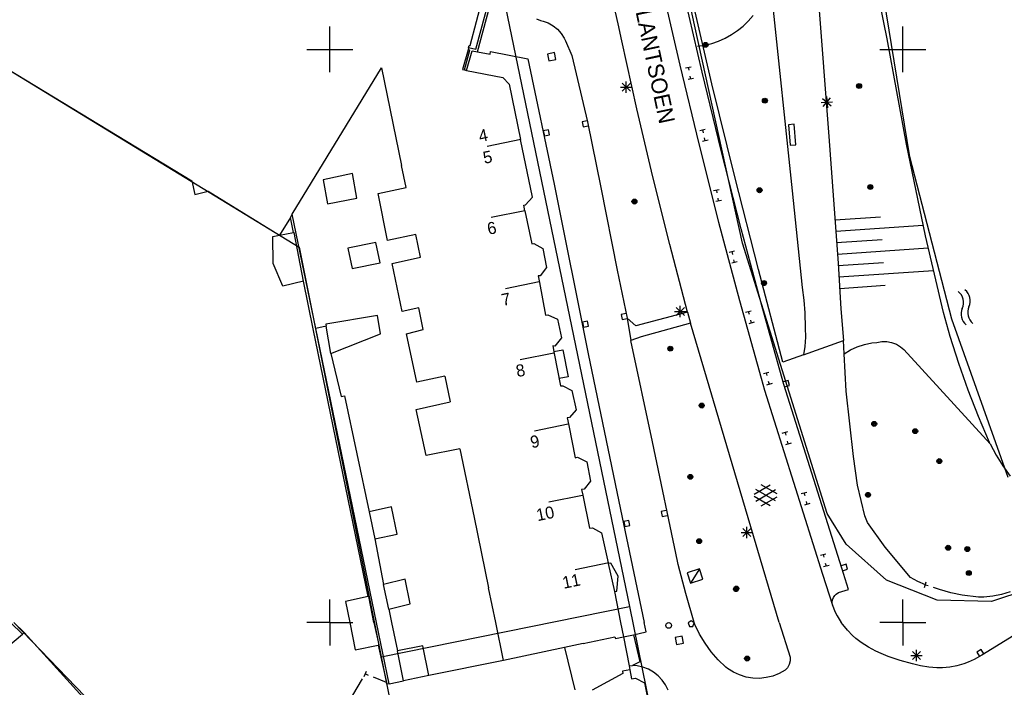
# Model space of a CAD drawing. Header units: millimetres. Extents: x 135944 to 142000, y 454200 to 456692.
# Tile 58 of 153: x 137123 to 137209, y 455794 to 455853. Entities that reach past the tile are written whole.
import ezdxf
from ezdxf.enums import TextEntityAlignment as Align

# ---------------------------------------------------------------- set-up
doc = ezdxf.new("R2010")
doc.units = ezdxf.units.MM
for name, color, linetype in [('TotaalGBKN2013_Bistad', 251, 'Continuous'), ('TotaalGBKN2013X$0$Contouren', 251, 'Continuous'), ('TotaalGBKN2013X$0$Xref', 251, 'Continuous')]:
    doc.layers.add(name, color=color, linetype=linetype)
doc.styles.add('TotaalGBKN2013X$0$GBKN binnenstad 2009$0$Standard', font='txt')

# ---------------------------------------------------------------- blocks, each defined once
blk = doc.blocks.new('TotaalGBKN2013X$0$GBKN binnenstad 2009')
at = {"layer": 'TotaalGBKN2013_Bistad'}
for p, q in [((137175151, 455852231), (137171621, 455868243)), ((137162744, 455850017), (137165042, 455858535)), ((137162888, 455849783), (137165241, 455858505)), ((137162244, 455850323), (137164238, 455857955)), ((137192384, 455857585), (137193548, 455842398)), ((137178960, 455855479), (137180538, 455848606)), ((137182487, 455848012), (137180900, 455854872)), ((137183342, 455846997), (137181434, 455855130)), ((137188567, 455854555), (137190347, 455837663)), ((137198636, 455850925), (137198019, 455853918)), ((137115557, 455852137), (137137951, 455838541)), ((137150000, 455850000), (137150000, 455852000)), ((137168024, 455852653), (137168374, 455852517)), ((137168374, 455852517), (137168608, 455852470)), ((137168608, 455852470), (137169066, 455852303)), ((137169066, 455852303), (137169490, 455852063)), ((137169490, 455852063), (137169869, 455851757)), ((137175466, 455850753), (137175151, 455852231)), ((137200000, 455850000), (137200000, 455852000)), ((137169869, 455851757), (137170193, 455851394)), ((137170193, 455851394), (137170454, 455850982)), ((137162113, 455850148), (137162165, 455850338)), ((137162165, 455850338), (137162244, 455850323)), ((137170454, 455850982), (137170570, 455850732)), ((137170570, 455850732), (137171117, 455849470)), ((137176786, 455844807), (137175466, 455850753)), ((137200325, 455841728), (137198636, 455850925)), ((137148000, 455850000), (137150000, 455850000)), ((137150000, 455850000), (137152000, 455850000)), ((137150000, 455848000), (137150000, 455850000)), ((137162060, 455849954), (137161588, 455848235)), ((137161739, 455848207), (137162230, 455849919)), ((137161934, 455848167), (137162427, 455849878)), ((137162113, 455850148), (137162060, 455849954)), ((137162230, 455849919), (137162060, 455849954)), ((137162113, 455850148), (137162744, 455850017)), ((137162427, 455849878), (137162888, 455849783)), ((137162888, 455849783), (137163991, 455849593)), ((137163991, 455849593), (137164012, 455849822)), ((137164012, 455849822), (137167268, 455849167)), ((137169595, 455849726), (137168989, 455849594)), ((137168989, 455849594), (137169121, 455848988)), ((137169727, 455849120), (137169595, 455849726)), ((137171117, 455849470), (137172472, 455843667)), ((137198000, 455850000), (137200000, 455850000)), ((137200000, 455850000), (137202000, 455850000)), ((137200000, 455848000), (137200000, 455850000)), ((137167268, 455849167), (137169563, 455838237)), ((137169121, 455848988), (137169727, 455849120)), ((137180538, 455848606), (137182194, 455841751)), ((137146732, 455835619), (137154511, 455848394)), ((137154511, 455848394), (137156265, 455839873)), ((137161588, 455848235), (137161739, 455848207)), ((137161739, 455848207), (137161934, 455848167)), ((137161934, 455848167), (137165085, 455847544)), ((137181028, 455848376), (137181516, 455848486)), ((137181272, 455848431), (137181327, 455848187)), ((137184152, 455841169), (137182487, 455848012)), ((137165085, 455847544), (137165658, 455846970)), ((137165658, 455846970), (137166652, 455842122)), ((137175517, 455846338), (137176225, 455847046)), ((137176225, 455846338), (137175517, 455847046)), ((137175871, 455846192), (137175871, 455847192)), ((137181745, 455847467), (137181257, 455847357)), ((137181501, 455847412), (137181446, 455847656)), ((137185328, 455838883), (137183342, 455846997)), ((137175371, 455846692), (137176371, 455846692)), ((137192872, 455845350), (137193870, 455845426)), ((137192991, 455845714), (137193751, 455845062)), ((137193045, 455845008), (137193697, 455845768)), ((137193333, 455845887), (137193409, 455844889)), ((137178184, 455838879), (137176786, 455844807)), ((137172455, 455843764), (137172015, 455843669)), ((137172015, 455843669), (137172110, 455843229)), ((137172472, 455843667), (137173644, 455837952)), ((137190511, 455843461), (137190013, 455843422)), ((137190013, 455843422), (137190152, 455841632)), ((137190651, 455841671), (137190511, 455843461)), ((137169071, 455842988), (137168630, 455842897)), ((137168630, 455842897), (137168721, 455842456)), ((137168721, 455842456), (137169162, 455842547)), ((137169162, 455842547), (137169071, 455842988)), ((137172110, 455843229), (137172550, 455843324)), ((137182270, 455842907), (137182754, 455843035)), ((137182512, 455842971), (137182576, 455842729)), ((137166658, 455842123), (137163721, 455841513)), ((137167680, 455837109), (137166652, 455842122)), ((137182194, 455841751), (137183927, 455834916)), ((137183005, 455842089), (137182521, 455841961)), ((137182763, 455842025), (137182699, 455842267)), ((137193548, 455842398), (137194363, 455831337)), ((137201968, 455833717), (137200325, 455841728)), ((137185894, 455834346), (137184152, 455841169)), ((137190152, 455841632), (137190651, 455841671)), ((137151972, 455839157), (137149412, 455838614)), ((137152373, 455837012), (137151972, 455839157)), ((137156659, 455837961), (137156265, 455839873)), ((137137951, 455838541), (137138241, 455837341)), ((137149412, 455838614), (137149813, 455836513)), ((137179659, 455832970), (137178184, 455838879)), ((137187391, 455830789), (137185328, 455838883)), ((137138241, 455837341), (137139391, 455837620)), ((137139391, 455837620), (137145613, 455833775)), ((137154213, 455837431), (137156659, 455837961)), ((137155034, 455833308), (137154213, 455837431)), ((137169563, 455838237), (137172552, 455823434)), ((137173644, 455837952), (137175073, 455830738)), ((137183486, 455837675), (137183978, 455837769)), ((137183732, 455837722), (137183779, 455837476)), ((137190347, 455837663), (137191215, 455829229)), ((137149813, 455836513), (137152373, 455837012)), ((137167082, 455836445), (137167680, 455837109)), ((137184163, 455836807), (137183671, 455836713)), ((137183917, 455836760), (137183870, 455837006)), ((137167012, 455835915), (137164073, 455835318)), ((137166922, 455836412), (137167082, 455836445)), ((137167023, 455835917), (137166922, 455836412)), ((137167023, 455835917), (137167614, 455833018)), ((137146562, 455835340), (137145613, 455833775)), ((137146562, 455835340), (137146732, 455835619)), ((137146836, 455834006), (137146562, 455835340)), ((137148785, 455825650), (137146732, 455835619)), ((137183927, 455834916), (137185738, 455828100)), ((137194082, 455835132), (137198051, 455835400)), ((137145613, 455833775), (137146836, 455834006)), ((137146886, 455834015), (137146836, 455834006)), ((137147704, 455829768), (137146886, 455834015)), ((137187714, 455827543), (137185894, 455834346)), ((137194149, 455834135), (137201777, 455834648)), ((137145029, 455833665), (137145613, 455833775)), ((137145075, 455831303), (137145029, 455833665)), ((137154014, 455833149), (137151564, 455832660)), ((137154395, 455831368), (137154014, 455833149)), ((137157507, 455833844), (137155034, 455833308)), ((137157913, 455831872), (137157507, 455833844)), ((137194216, 455833137), (137198185, 455833404)), ((137203535, 455827028), (137201968, 455833717)), ((137151564, 455832660), (137151945, 455830879)), ((137167614, 455833018), (137167809, 455833060)), ((137167809, 455833060), (137168580, 455832616)), ((137168580, 455832616), (137168911, 455830966)), ((137181212, 455827081), (137179659, 455832970)), ((137184830, 455832291), (137185314, 455832413)), ((137185072, 455832352), (137185133, 455832110)), ((137194283, 455832139), (137202212, 455832673)), ((137155445, 455831327), (137157913, 455831872)), ((137185554, 455831463), (137185070, 455831341)), ((137185312, 455831402), (137185251, 455831644)), ((137194351, 455831141), (137198319, 455831409)), ((137145909, 455829351), (137145075, 455831303)), ((137151945, 455830879), (137154395, 455831368)), ((137156326, 455827125), (137155445, 455831327)), ((137168911, 455830966), (137168368, 455830237)), ((137175073, 455830738), (137175946, 455826532)), ((137189532, 455822714), (137187391, 455830789)), ((137194363, 455831337), (137194584, 455827353)), ((137194418, 455830144), (137202675, 455830700)), ((137147704, 455829768), (137145909, 455829351)), ((137148557, 455825603), (137147704, 455829768)), ((137168274, 455829708), (137165335, 455829111)), ((137168368, 455830237), (137168183, 455830239)), ((137168183, 455830239), (137168291, 455829666)), ((137168291, 455829666), (137168828, 455826808)), ((137191215, 455829229), (137191357, 455828118)), ((137194485, 455829146), (137198454, 455829413)), ((137185738, 455828100), (137187626, 455821306)), ((137191357, 455828118), (137191445, 455827001)), ((137157755, 455827440), (137156326, 455827125)), ((137158159, 455825552), (137157755, 455827440)), ((137181212, 455827081), (137176701, 455825891)), ((137180081, 455827132), (137181081, 455827132)), ((137180081, 455827132), (137181081, 455827132)), ((137180227, 455826778), (137180935, 455827486)), ((137180935, 455826778), (137180227, 455827486)), ((137180227, 455826778), (137180935, 455827486)), ((137180935, 455826778), (137180227, 455827486)), ((137180581, 455826632), (137180581, 455827632)), ((137180581, 455826632), (137180581, 455827632)), ((137181212, 455827081), (137181476, 455826111)), ((137186271, 455827065), (137186753, 455827199)), ((137186512, 455827132), (137186579, 455826891)), ((137189611, 455820761), (137187714, 455827543)), ((137194584, 455827353), (137194812, 455824596)), ((137154156, 455826766), (137149667, 455826021)), ((137154422, 455825168), (137154156, 455826766)), ((137168828, 455826808), (137169029, 455826846)), ((137169029, 455826846), (137169875, 455826460)), ((137169875, 455826460), (137170215, 455824830)), ((137172486, 455826284), (137172045, 455826193)), ((137172577, 455825843), (137172486, 455826284)), ((137175862, 455826958), (137175420, 455826871)), ((137175420, 455826871), (137175507, 455826430)), ((137175507, 455826430), (137175949, 455826516)), ((137175946, 455826532), (137176261, 455824611)), ((137176701, 455825891), (137175946, 455826532)), ((137186791, 455826121), (137186724, 455826362)), ((137191445, 455827001), (137191482, 455825710)), ((137204130, 455824936), (137203535, 455827028)), ((137153342, 455802252), (137148557, 455825603)), ((137149695, 455825852), (137148785, 455825650)), ((137154068, 455800000), (137148785, 455825650)), ((137149667, 455826021), (137149695, 455825852)), ((137150093, 455823457), (137149695, 455825852)), ((137156707, 455825173), (137158159, 455825552)), ((137172045, 455826193), (137172136, 455825752)), ((137172136, 455825752), (137172577, 455825843)), ((137181476, 455826111), (137177161, 455824921)), ((137189219, 455800000), (137181476, 455826111)), ((137187032, 455826188), (137186550, 455826054)), ((137191482, 455825710), (137191501, 455824886)), ((137150093, 455823457), (137154422, 455825168)), ((137157608, 455820971), (137156707, 455825173)), ((137170215, 455824830), (137169628, 455824105)), ((137177161, 455824921), (137176261, 455824611)), ((137178158, 455815745), (137176261, 455824611)), ((137191321, 455823351), (137194812, 455824596)), ((137191501, 455824886), (137191440, 455824064)), ((137194878, 455823424), (137194812, 455824596)), ((137197722, 455824431), (137198152, 455824510)), ((137198152, 455824510), (137198590, 455824509)), ((137198590, 455824509), (137199020, 455824428)), ((137204877, 455822585), (137204130, 455824936)), ((137169628, 455824105), (137169448, 455824128)), ((137169448, 455824128), (137169580, 455823456)), ((137169545, 455823638), (137170331, 455823792)), ((137170331, 455823792), (137170792, 455821437)), ((137191440, 455824064), (137191321, 455823351)), ((137194878, 455823424), (137195432, 455823774)), ((137195432, 455823774), (137196025, 455824055)), ((137196025, 455824055), (137196648, 455824261)), ((137196648, 455824261), (137197290, 455824389)), ((137197290, 455824389), (137197722, 455824431)), ((137199020, 455824428), (137199428, 455824271)), ((137199428, 455824271), (137199801, 455824042)), ((137199801, 455824042), (137200080, 455823798)), ((137200080, 455823798), (137207627, 455815573)), ((137150093, 455823457), (137150998, 455819705)), ((137169536, 455823501), (137166597, 455822904)), ((137169580, 455823456), (137170131, 455820639)), ((137172552, 455823434), (137175364, 455809858)), ((137191321, 455823351), (137189532, 455822714)), ((137195060, 455820186), (137194878, 455823424)), ((137205700, 455820259), (137204877, 455822585)), ((137160051, 455821495), (137157608, 455820971)), ((137160051, 455821495), (137160515, 455819236)), ((137170792, 455821437), (137170006, 455821283)), ((137187626, 455821306), (137187919, 455820277)), ((137187831, 455821715), (137188313, 455821849)), ((137188072, 455821782), (137188139, 455821541)), ((137189980, 455821113), (137189550, 455820980)), ((137190112, 455820683), (137189980, 455821113)), ((137170131, 455820639), (137170321, 455820651)), ((137170321, 455820651), (137171127, 455820227)), ((137171127, 455820227), (137171484, 455818538)), ((137187919, 455820277), (137193000, 455804201)), ((137188592, 455820838), (137188110, 455820704)), ((137188351, 455820771), (137188284, 455821012)), ((137194681, 455804721), (137189611, 455820761)), ((137189682, 455820550), (137190112, 455820683)), ((137206598, 455817961), (137205700, 455820259)), ((137150998, 455819705), (137151278, 455819765)), ((137151278, 455819765), (137153422, 455809660)), ((137195683, 455814473), (137195060, 455820186)), ((137157532, 455818589), (137160515, 455819236)), ((137158419, 455814577), (137157532, 455818589)), ((137171484, 455818538), (137170912, 455817885)), ((137170912, 455817885), (137170722, 455817842)), ((137170722, 455817842), (137170850, 455817194)), ((137207570, 455815693), (137206598, 455817961)), ((137170798, 455817294), (137167859, 455816697)), ((137170850, 455817194), (137171409, 455814354)), ((137189481, 455816515), (137189963, 455816649)), ((137189722, 455816582), (137189789, 455816341)), ((137161359, 455815146), (137158419, 455814577)), ((137161359, 455815146), (137162594, 455809148)), ((137180340, 455805348), (137178158, 455815745)), ((137190242, 455815638), (137189760, 455815504)), ((137190001, 455815571), (137189934, 455815812)), ((137207627, 455815573), (137207570, 455815693)), ((137207627, 455815573), (137208138, 455814597)), ((137171409, 455814354), (137171599, 455814417)), ((137171599, 455814417), (137172420, 455814007)), ((137196051, 455811969), (137195683, 455814473)), ((137208138, 455814597), (137208719, 455813660)), ((137172420, 455814007), (137172752, 455812328)), ((137208719, 455813660), (137209366, 455812768)), ((137172184, 455811641), (137171974, 455811603)), ((137172752, 455812328), (137172184, 455811641)), ((137187027, 455811199), (137188429, 455812008)), ((137189027, 455811216), (137187641, 455812017)), ((137196677, 455809286), (137196051, 455811969)), ((137172060, 455811087), (137169121, 455810490)), ((137171974, 455811603), (137172078, 455811091)), ((137172078, 455811091), (137172661, 455808214)), ((137188428, 455810176), (137187027, 455810985)), ((137187164, 455810586), (137188897, 455811585)), ((137188897, 455810597), (137187165, 455811599)), ((137187641, 455810167), (137189027, 455810967)), ((137191131, 455811245), (137191613, 455811379)), ((137191372, 455811312), (137191439, 455811071)), ((137155379, 455810072), (137153422, 455809660)), ((137155879, 455807702), (137155379, 455810072)), ((137191892, 455810368), (137191410, 455810234)), ((137191651, 455810301), (137191584, 455810542)), ((137153422, 455809660), (137153921, 455807291)), ((137162594, 455809148), (137163856, 455803020)), ((137175364, 455809858), (137177431, 455800000)), ((137179354, 455809761), (137178913, 455809670)), ((137178913, 455809670), (137179005, 455809229)), ((137179005, 455809229), (137179446, 455809321)), ((137196921, 455808733), (137196677, 455809286)), ((137172661, 455808214), (137172921, 455808266)), ((137172921, 455808266), (137173705, 455807821)), ((137176091, 455808888), (137175650, 455808797)), ((137175650, 455808797), (137175741, 455808356)), ((137175741, 455808356), (137176182, 455808447)), ((137176182, 455808447), (137176091, 455808888)), ((137186027, 455807488), (137186735, 455808196)), ((137186735, 455807488), (137186027, 455808196)), ((137186381, 455807342), (137186381, 455808342)), ((137198451, 455806575), (137196921, 455808733)), ((137153921, 455807291), (137155879, 455807702)), ((137173705, 455807821), (137174285, 455805194)), ((137185881, 455807842), (137186881, 455807842)), ((137153921, 455807291), (137154701, 455803298)), ((137200652, 455803933), (137198451, 455806575)), ((137192801, 455805855), (137193283, 455805989)), ((137193042, 455805922), (137193109, 455805681)), ((137174333, 455805204), (137171396, 455804594)), ((137174285, 455805194), (137174298, 455805136)), ((137174520, 455805183), (137174298, 455805136)), ((137174298, 455805136), (137174833, 455802687)), ((137175171, 455804043), (137174520, 455805183)), ((137180408, 455805060), (137180340, 455805348)), ((137181054, 455802520), (137180408, 455805060)), ((137193562, 455804978), (137193080, 455804844)), ((137193321, 455804911), (137193254, 455805152)), ((137195042, 455805073), (137194612, 455804940)), ((137195175, 455804643), (137195042, 455805073)), ((137175039, 455802738), (137175171, 455804043)), ((137182255, 455804673), (137181187, 455804321)), ((137181187, 455804321), (137181484, 455803419)), ((137182255, 455804673), (137181484, 455803419)), ((137182552, 455803771), (137182255, 455804673)), ((137193000, 455804201), (137193860, 455801508)), ((137195241, 455802871), (137194681, 455804721)), ((137194745, 455804510), (137195175, 455804643)), ((137201291, 455803583), (137200652, 455803933)), ((137156571, 455803767), (137154701, 455803298)), ((137155141, 455801147), (137154701, 455803298)), ((137157011, 455801616), (137156571, 455803767)), ((137181484, 455803419), (137182552, 455803771)), ((137201960, 455803292), (137201291, 455803583)), ((137201878, 455803056), (137202042, 455803528)), ((137201960, 455803292), (137202196, 455803210)), ((137202771, 455803012), (137202671, 455803052)), ((137153342, 455802252), (137151381, 455801840)), ((137153342, 455802252), (137153394, 455802263)), ((137153853, 455800000), (137153394, 455802263)), ((137164479, 455800000), (137163856, 455803020)), ((137174833, 455802687), (137175039, 455802738)), ((137174833, 455802687), (137175362, 455800000)), ((137181778, 455800000), (137181054, 455802520)), ((137193863, 455801977), (137193945, 455802178)), ((137193945, 455802178), (137194056, 455802345)), ((137194056, 455802345), (137194187, 455802475)), ((137194187, 455802475), (137194394, 455802611)), ((137194394, 455802611), (137195241, 455802871)), ((137203205, 455802860), (137202771, 455803012)), ((137204185, 455802578), (137203205, 455802860)), ((137205184, 455802374), (137204185, 455802578)), ((137206593, 455802202), (137205184, 455802374)), ((137207053, 455802206), (137206593, 455802202)), ((137207835, 455802277), (137207053, 455802206)), ((137208606, 455802427), (137207835, 455802277)), ((137209357, 455802655), (137208606, 455802427)), ((137150000, 455800000), (137150000, 455802000)), ((137151381, 455801840), (137151748, 455800000)), ((137155141, 455801147), (137157011, 455801616)), ((137193832, 455801750), (137193863, 455801977)), ((137193860, 455801508), (137193832, 455801750)), ((137193860, 455801508), (137194049, 455800968)), ((137200000, 455800000), (137200000, 455802000)), ((137155141, 455801147), (137155382, 455800000)), ((137194049, 455800968), (137194252, 455800564)), ((137194252, 455800564), (137194626, 455800000)), ((137123182, 455798986), (137122154, 455800000)), ((137123334, 455799113), (137122435, 455800000)), ((137150000, 455800000), (137148000, 455800000)), ((137150000, 455800000), (137148000, 455800000)), ((137150000, 455800000), (137152000, 455800000)), ((137150000, 455800000), (137152000, 455800000)), ((137150000, 455800000), (137150000, 455798000)), ((137151748, 455800000), (137152227, 455797603)), ((137153853, 455800000), (137154284, 455798035)), ((137155170, 455794653), (137154068, 455800000)), ((137155382, 455800000), (137155903, 455797514)), ((137165161, 455796691), (137164479, 455800000)), ((137175362, 455800000), (137175611, 455798736)), ((137177593, 455799186), (137177431, 455800000)), ((137181531, 455800152), (137181281, 455799970)), ((137181281, 455799970), (137181385, 455799652)), ((137181385, 455799652), (137181678, 455799652)), ((137181781, 455799970), (137181531, 455800152)), ((137181678, 455799652), (137181781, 455799970)), ((137181859, 455799810), (137181778, 455800000)), ((137182265, 455798981), (137181859, 455799810)), ((137189219, 455800000), (137190159, 455796975)), ((137194751, 455799811), (137194626, 455800000)), ((137195160, 455799318), (137194751, 455799811)), ((137200000, 455800000), (137198000, 455800000)), ((137200000, 455800000), (137198000, 455800000)), ((137200000, 455800000), (137202000, 455800000)), ((137200000, 455800000), (137202000, 455800000)), ((137200000, 455800000), (137200000, 455798000)), ((137211532, 455800000), (137206880, 455797141)), ((137118266, 455794872), (137123182, 455798986)), ((137123182, 455798986), (137123334, 455799113)), ((137123334, 455799113), (137128480, 455793443)), ((137172101, 455798149), (137174871, 455798731)), ((137174871, 455798731), (137174941, 455798611)), ((137174941, 455798611), (137175611, 455798736)), ((137175611, 455798736), (137176497, 455798932)), ((137175611, 455798736), (137176107, 455796214)), ((137176497, 455798932), (137177593, 455799186)), ((137176497, 455798932), (137177057, 455796563)), ((137180734, 455798799), (137180125, 455798684)), ((137180849, 455798190), (137180734, 455798799)), ((137182740, 455798191), (137182265, 455798981)), ((137195592, 455798867), (137195160, 455799318)), ((137195901, 455798591), (137195592, 455798867)), ((137152227, 455797603), (137154231, 455798024)), ((137154284, 455798035), (137154231, 455798024)), ((137154231, 455798024), (137154939, 455794758)), ((137158108, 455797962), (137155903, 455797514)), ((137158635, 455795365), (137158108, 455797962)), ((137172101, 455798149), (137170490, 455797811)), ((137180125, 455798684), (137180240, 455798075)), ((137180240, 455798075), (137180849, 455798190)), ((137183283, 455797445), (137182740, 455798191)), ((137196351, 455798251), (137195901, 455798591)), ((137196993, 455797847), (137196351, 455798251)), ((137156430, 455794917), (137155903, 455797514)), ((137170490, 455797811), (137165161, 455796691)), ((137170490, 455797811), (137171381, 455794129)), ((137183888, 455796748), (137183283, 455797445)), ((137197651, 455797496), (137196993, 455797847)), ((137198101, 455797286), (137197651, 455797496)), ((137198721, 455797031), (137198101, 455797286)), ((137199768, 455796671), (137198721, 455797031)), ((137200681, 455797122), (137201681, 455797122)), ((137200827, 455796768), (137201535, 455797476)), ((137201535, 455796768), (137200827, 455797476)), ((137201181, 455796622), (137201181, 455797622)), ((137206880, 455797141), (137206215, 455796774)), ((137206836, 455797642), (137206453, 455797407)), ((137206453, 455797407), (137206688, 455797023)), ((137207072, 455797259), (137206836, 455797642)), ((137165161, 455796691), (137158635, 455795365)), ((137176107, 455796214), (137176415, 455796230)), ((137176107, 455796214), (137176175, 455795868)), ((137177057, 455796563), (137176415, 455796230)), ((137176822, 455796205), (137176415, 455796230)), ((137177325, 455796102), (137176822, 455796205)), ((137184551, 455796107), (137183888, 455796748)), ((137190087, 455796339), (137189936, 455796053)), ((137190162, 455796652), (137190087, 455796339)), ((137190159, 455796975), (137190162, 455796652)), ((137200826, 455796382), (137199768, 455796671)), ((137201541, 455796221), (137200826, 455796382)), ((137202251, 455796103), (137201541, 455796221)), ((137204698, 455796216), (137204081, 455796101)), ((137205302, 455796391), (137204698, 455796216)), ((137205697, 455796539), (137205302, 455796391)), ((137206215, 455796774), (137205697, 455796539)), ((137153011, 455795273), (137153199, 455795737)), ((137153105, 455795505), (137153337, 455795411)), ((137158635, 455795365), (137156430, 455794917)), ((137175561, 455795541), (137172901, 455794081)), ((137176175, 455795868), (137175531, 455795741)), ((137175531, 455795741), (137175561, 455795541)), ((137176175, 455795868), (137176331, 455795077)), ((137177806, 455795923), (137177325, 455796102)), ((137178254, 455795671), (137177806, 455795923)), ((137178657, 455795353), (137178254, 455795671)), ((137179006, 455794976), (137178657, 455795353)), ((137184708, 455795985), (137184551, 455796107)), ((137185208, 455795665), (137184708, 455795985)), ((137185747, 455795414), (137185208, 455795665)), ((137186314, 455795238), (137185747, 455795414)), ((137188663, 455795322), (137188085, 455795183)), ((137189216, 455795539), (137188663, 455795322)), ((137189736, 455795827), (137189216, 455795539)), ((137189936, 455796053), (137189736, 455795827)), ((137202969, 455796047), (137202251, 455796103)), ((137203448, 455796047), (137202969, 455796047)), ((137204081, 455796101), (137203448, 455796047)), ((137150816, 455791642), (137152850, 455795074)), ((137154939, 455794758), (137153800, 455795222)), ((137154971, 455794611), (137154939, 455794758)), ((137155170, 455794653), (137154971, 455794611)), ((137155170, 455794653), (137156430, 455794917)), ((137176331, 455795077), (137176661, 455795142)), ((137176661, 455795142), (137177444, 455794728)), ((137177444, 455794728), (137179898, 455782886)), ((137179292, 455794550), (137179006, 455794976)), ((137179509, 455794084), (137179292, 455794550)), ((137186901, 455795140), (137186314, 455795238)), ((137187494, 455795121), (137186901, 455795140)), ((137188085, 455795183), (137187494, 455795121))]:
    blk.add_line(p, q, dxfattribs=at)
for centre, radius in [((137182788, 455850397), 215), ((137182788, 455850397), 155), ((137182788, 455850397), 95), ((137182788, 455850397), 35), ((137196177, 455846803), 215), ((137196177, 455846803), 155), ((137196177, 455846803), 95), ((137196177, 455846803), 35), ((137187959, 455845520), 215), ((137187959, 455845520), 155), ((137187959, 455845520), 95), ((137187959, 455845520), 35), ((137187494, 455837709), 215), ((137187494, 455837709), 155), ((137187494, 455837709), 95), ((137187494, 455837709), 35), ((137197161, 455837985), 215), ((137197161, 455837985), 155), ((137197161, 455837985), 95), ((137197161, 455837985), 35), ((137176580, 455836722), 215), ((137176580, 455836722), 155), ((137176580, 455836722), 95), ((137176580, 455836722), 35), ((137187881, 455829608), 215), ((137187881, 455829608), 155), ((137187881, 455829608), 95), ((137187881, 455829608), 35), ((137179709, 455823883), 215), ((137179709, 455823883), 155), ((137179709, 455823883), 95), ((137179709, 455823883), 35), ((137182449, 455818919), 215), ((137182449, 455818919), 155), ((137182449, 455818919), 95), ((137182449, 455818919), 35), ((137197500, 455817322), 215), ((137197500, 455817322), 155), ((137197500, 455817322), 95), ((137197500, 455817322), 35), ((137201077, 455816690), 215), ((137201077, 455816690), 155), ((137201077, 455816690), 95), ((137201077, 455816690), 35), ((137203179, 455814075), 215), ((137203179, 455814075), 155), ((137203179, 455814075), 95), ((137203179, 455814075), 35), ((137181456, 455812701), 215), ((137181456, 455812701), 155), ((137181456, 455812701), 95), ((137181456, 455812701), 35), ((137196953, 455811133), 215), ((137196953, 455811133), 155), ((137196953, 455811133), 95), ((137196953, 455811133), 35), ((137182225, 455807091), 215), ((137182225, 455807091), 155), ((137182225, 455807091), 95), ((137182225, 455807091), 35), ((137203944, 455806516), 215), ((137203944, 455806516), 155), ((137203944, 455806516), 95), ((137203944, 455806516), 35), ((137205619, 455806400), 215), ((137205619, 455806400), 155), ((137205619, 455806400), 95), ((137205619, 455806400), 35), ((137205755, 455804317), 215), ((137205755, 455804317), 155), ((137205755, 455804317), 95), ((137205755, 455804317), 35), ((137185443, 455802903), 215), ((137185469, 455802963), 215), ((137185443, 455802903), 155), ((137185469, 455802963), 155), ((137185469, 455802963), 95), ((137185443, 455802903), 95), ((137185443, 455802903), 35), ((137185469, 455802963), 35), ((137179566, 455799740), 250), ((137186408, 455796848), 215), ((137186408, 455796848), 155), ((137186408, 455796848), 95), ((137186408, 455796848), 35)]:
    blk.add_circle(centre, radius, dxfattribs=at)
for centre, radius, start, end in [((137204126.6, 455827923), 1174.3, 333.724406, 53.556869), ((137204710.7, 455828062.5), 1174.3, 333.724406, 53.556869), ((137206314.9, 455826904.9), 1239.8, 156.306831, 230.060878), ((137206899, 455827044.4), 1239.8, 156.306831, 230.060878)]:
    blk.add_arc(centre, radius, start, end, dxfattribs=at)
at = {"layer": 'TotaalGBKN2013_Bistad', "style": 'TotaalGBKN2013X$0$GBKN binnenstad 2009$0$Standard'}
blk.add_text('HIERONYMUSPLANTSOEN', height=1400, rotation=281.974006, dxfattribs=at).set_placement((137173781, 455866918))
for s, rotation, p in [('4', 11.7396, (137163762, 455842571.9)), ('5', 11.7419, (137164150.3, 455840680.3)), ('6', 11.4947, (137164514.8, 455834487)), ('7', 11.4947, (137165759.2, 455828275.6)), ('8', 11.4947, (137167022, 455822069.4)), ('9', 11.4947, (137168275, 455815861)), ('10', 11.4947, (137169562.4, 455809658.9)), ('11', 11.7419, (137171837.2, 455803763.5))]:
    blk.add_text(s, height=1054, rotation=rotation, dxfattribs=at).set_placement(p, align=Align.MIDDLE_RIGHT)

msp = doc.modelspace()

# ---------------------------------------------------------------- linework, layer by layer
at = {"layer": 'TotaalGBKN2013X$0$Contouren'}
for p, q in [((137200.595, 455840.627), (137180.91, 455961.418)), ((137186, 455833.077), (137168.958, 455910.972)), ((137164.45, 455857.891), (137176.15, 455801.402)), ((137109.904, 455855.59), (137147.323, 455832.73)), ((137186.514, 455852.469), (137186.927, 455852.944)), ((137185.572, 455851.635), (137186.061, 455852.031)), ((137186.061, 455852.031), (137186.514, 455852.469)), ((137184.499, 455850.977), (137185.049, 455851.282)), ((137185.049, 455851.282), (137185.572, 455851.635)), ((137182.095, 455850.265), (137182.717, 455850.363)), ((137182.717, 455850.363), (137183.328, 455850.516)), ((137183.328, 455850.516), (137183.923, 455850.721)), ((137183.923, 455850.721), (137184.499, 455850.977)), ((137204.283, 455826.449), (137200.595, 455840.627)), ((137147.323, 455832.73), (137154.48, 455796.986)), ((137193.39, 455809.509), (137186, 455833.077)), ((137209.191, 455812.645), (137204.283, 455826.449)), ((137195.043, 455806.841), (137193.39, 455809.509)), ((137198.583, 455803.696), (137195.043, 455806.841)), ((137202.985, 455801.951), (137198.583, 455803.696)), ((137212.211, 455803.31), (137207.718, 455801.817)), ((137154.48, 455796.986), (137176.15, 455801.402)), ((137176.15, 455801.402), (137179.537, 455784.648)), ((137207.718, 455801.817), (137202.985, 455801.951)), ((137128.63, 455793.557), (137122.437, 455800)), ((137154.48, 455796.986), (137157.415, 455782.697))]:
    msp.add_line(p, q, dxfattribs=at)

# ---------------------------------------------------------------- block references
at = {"layer": 'TotaalGBKN2013X$0$Xref', "xscale": 0.0009999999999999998, "yscale": 0.0009999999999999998, "zscale": 0.0009999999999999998}
msp.add_blockref('TotaalGBKN2013X$0$GBKN binnenstad 2009', (0, 0), dxfattribs=at)

doc.saveas('drawing.dxf')
